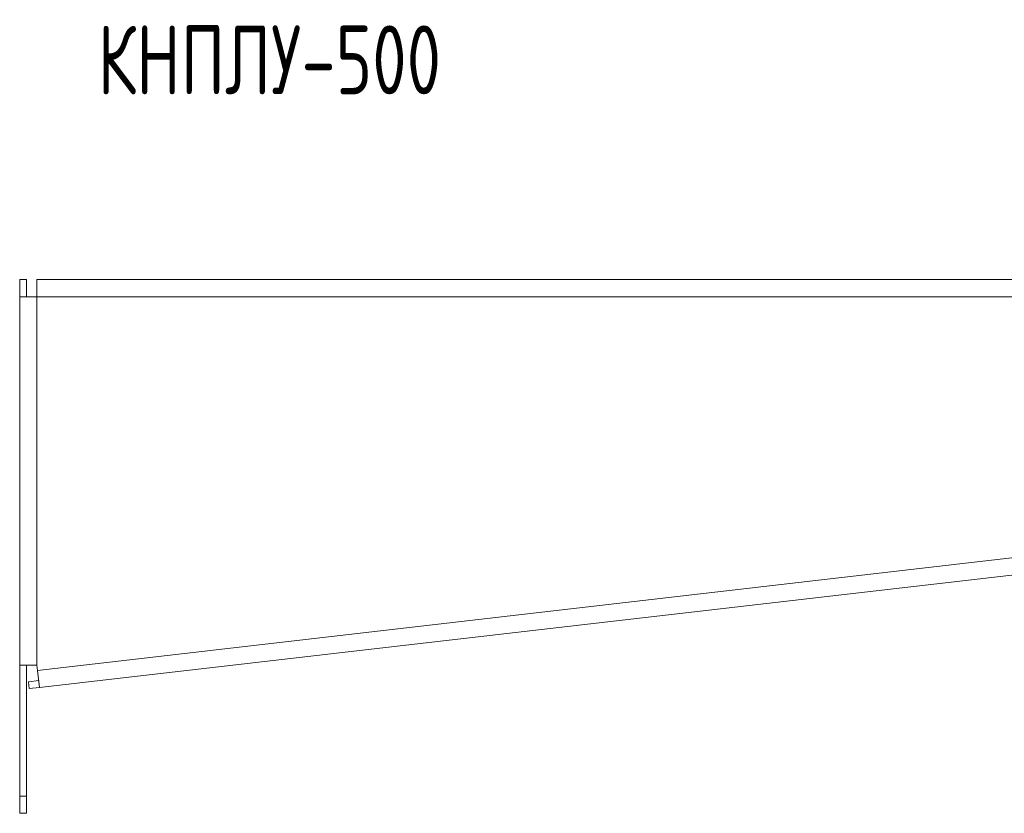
# Model space of a CAD drawing. Header units: millimetres. Extents: x -305 to 508, y -1132 to 292.
# Tile 2 of 4: x -278 to 8, y -359 to -129. Entities that reach past the tile are written whole.
import ezdxf

# ---------------------------------------------------------------- set-up
doc = ezdxf.new("R2010")
doc.units = ezdxf.units.MM
doc.styles.add('SLDTEXTSTYLE0', font='TXT', dxfattribs={"width": 0.7, "bigfont": 'bigfont'})

msp = doc.modelspace()

# ---------------------------------------------------------------- linework, layer by layer
at = {"color": 7, "linetype": 'Continuous', "lineweight": 15}
for p, q in [((-275.89, -204.1), (-277.89, -204.1)), ((-277.89, -209.1), (-277.89, -204.1)), ((-275.89, -209.1), (-275.89, -204.1)), ((-272.89, -209.1), (-272.89, -204.1)), ((-272.89, -204.1), (232.11, -204.1)), ((-277.89, -209.1), (-277.89, -316.1)), ((-277.89, -209.1), (-272.89, -209.1)), ((-272.14, -322.56), (231.96, -264.24)), ((-272.89, -316.1), (-277.89, -316.1)), ((-277.89, -354.1), (-277.89, -316.1)), ((-275.89, -354.1), (-275.89, -316.1)), ((-272.72, -317.59), (-272.89, -316.1)), ((-272.14, -322.56), (-272.72, -317.59)), ((-272.37, -320.57), (-275.35, -320.92)), ((-275.35, -320.92), (-275.12, -322.9)), ((-272.14, -322.56), (-275.12, -322.9)), ((-277.89, -359.1), (-277.89, -354.1)), ((-275.89, -354.1), (-275.89, -359.1)), ((-275.89, -359.1), (-277.89, -359.1))]:
    msp.add_line(p, q, dxfattribs=at)
at = {"color": 7, "linetype": 'Continuous', "lineweight": 0}
for p, q in [((-272.89, -316.1), (-272.89, -209.1)), ((-272.89, -209.1), (232.11, -209.1)), ((-272.72, -317.59), (232.11, -259.19)), ((-277.89, -354.1), (-275.89, -354.1))]:
    msp.add_line(p, q, dxfattribs=at)

# ---------------------------------------------------------------- texts
at = {"color": 7, "linetype": 'Continuous', "lineweight": 0, "insert": (-255.26, -130.28), "char_height": 20, "attachment_point": 1, "style": 'SLDTEXTSTYLE0'}
msp.add_mtext('\\M+1844B\\M+1844E\\M+18450\\M+1844C\\M+18454-500', dxfattribs=at)

doc.saveas('drawing.dxf')
